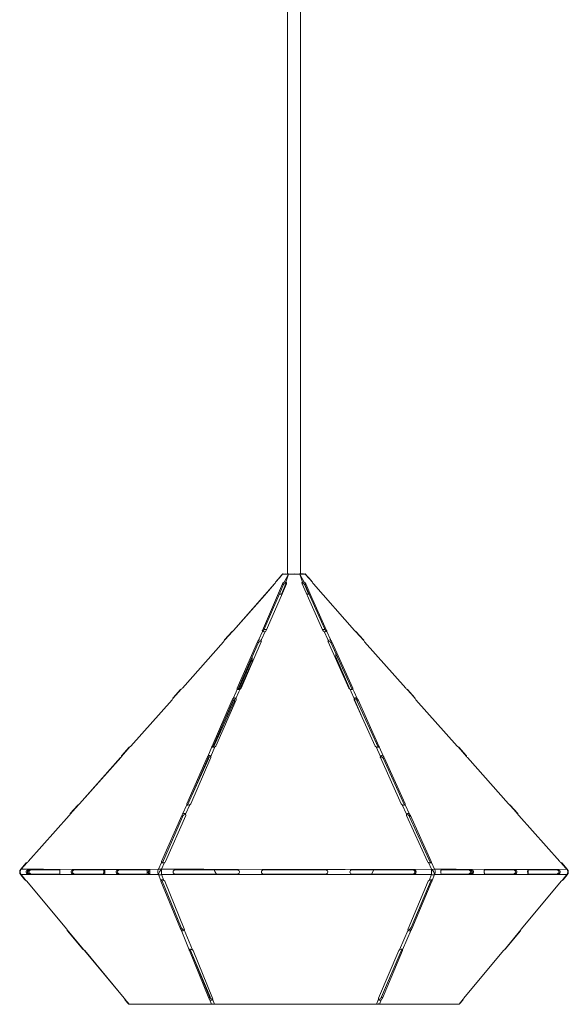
# Model space of a CAD drawing. Header units: millimetres. Extents: x -146 to 434, y -1788 to -5.
# Tile 1 of 3: x -146 to 103, y -1788 to -1342. Entities that reach past the tile are written whole.
import ezdxf

# ---------------------------------------------------------------- set-up
doc = ezdxf.new("R2010")
doc.units = ezdxf.units.MM

msp = doc.modelspace()

# ---------------------------------------------------------------- linework, layer by layer
at = {"color": 7, "linetype": 'Continuous', "lineweight": 15}
for p, q in [((-24.41, -323.19), (-24.41, -1592.76)), ((-18.41, -1592.76), (-18.41, -323.19)), ((-26.55, -1592.79), (-29.73, -1596.47)), ((-26.55, -1592.79), (-27.15, -1593.46)), ((-26.55, -1592.79), (-26.55, -1592.79)), ((-26.55, -1592.79), (-26.55, -1592.79)), ((-26.55, -1592.79), (-26.46, -1592.79)), ((-26.38, -1592.64), (-26.47, -1592.73)), ((-25.82, -1596.47), (-23.96, -1592.79)), ((-23.91, -1592.79), (-25.17, -1596.47)), ((-23.91, -1592.79), (-23.93, -1592.79)), ((-17.5, -1596.47), (-18.82, -1592.79)), ((-18.78, -1592.79), (-18.8, -1592.79)), ((-18.78, -1592.79), (-16.86, -1596.47)), ((-15.62, -1593.54), (-16.45, -1592.64)), ((-15.62, -1593.54), (-16.28, -1592.79)), ((-13.11, -1596.4), (-16.14, -1592.95)), ((-48.74, -1618.29), (-30.25, -1597.26)), ((-35.69, -1618.29), (-26.62, -1597.26)), ((-29.74, -1596.47), (-29.71, -1596.4)), ((-27.12, -1601.89), (-25.05, -1597.26)), ((-26.62, -1597.26), (-26.31, -1597.81)), ((-25.05, -1597.26), (-25, -1597.04)), ((-8.36, -1618.29), (-17.78, -1597.26)), ((-16.06, -1597.26), (-16.37, -1597.81)), ((5.91, -1618.29), (-12.58, -1597.26)), ((-26.95, -1601.89), (-28.12, -1601.89)), ((-14.5, -1601.89), (-15.6, -1601.89)), ((-33.89, -1617.9), (-35.03, -1617.9)), ((-7.32, -1617.9), (-8.47, -1617.9)), ((-49.56, -1618.87), (-52.9, -1622.63)), ((-35.69, -1618.29), (-35.38, -1618.85)), ((-6.64, -1618.29), (-6.96, -1618.85)), ((10.07, -1622.62), (6.74, -1618.87)), ((-53.36, -1623.53), (-71.94, -1644.47)), ((-47.08, -1644.47), (-37.97, -1623.53)), ((-46.77, -1645.05), (-37.65, -1624.1)), ((-36.22, -1623.53), (-45.34, -1644.47)), ((-37.97, -1623.53), (-37.65, -1624.1)), ((3.47, -1644.47), (-6, -1623.53)), ((-4.28, -1623.53), (-4.6, -1624.1)), ((-4.6, -1624.1), (4.86, -1645.05)), ((-4.28, -1623.53), (5.19, -1644.47)), ((29.13, -1644.47), (10.55, -1623.53)), ((-46.29, -1644.47), (-40.34, -1631.3)), ((-40.34, -1630.27), (-40.35, -1633)), ((-2.49, -1631.3), (-2.49, -1628.77)), ((3.85, -1644.85), (-2.49, -1630.27)), ((-45.91, -1644.93), (-40.34, -1632.6)), ((-47.08, -1644.47), (-46.77, -1645.05)), ((5.19, -1644.47), (4.86, -1645.05)), ((-72.79, -1645.05), (-76.13, -1648.8)), ((33.31, -1648.8), (29.97, -1645.04)), ((-95.2, -1670.64), (-76.61, -1649.71)), ((-76.59, -1649.71), (-95.18, -1670.64)), ((-58.49, -1670.64), (-49.36, -1649.71)), ((-58.17, -1671.22), (-49.05, -1650.28)), ((-57.8, -1671.22), (-48.33, -1650.28)), ((-47.62, -1649.71), (-56.74, -1670.64)), ((-52.31, -1657.78), (-48.66, -1649.71)), ((-49.36, -1649.71), (-49.05, -1650.28)), ((-48.66, -1649.71), (-48.33, -1650.28)), ((15.3, -1670.64), (5.83, -1649.71)), ((9.48, -1657.78), (6.22, -1650.28)), ((7.55, -1649.71), (7.23, -1650.28)), ((7.23, -1650.28), (16.69, -1671.22)), ((7.55, -1649.71), (17.02, -1670.64)), ((52.37, -1670.64), (33.78, -1649.71)), ((-95.68, -1671.06), (-99.48, -1675.34)), ((-96.04, -1671.22), (-99.37, -1674.97)), ((-60.4, -1675.34), (-58.53, -1671.06)), ((-57.18, -1671.06), (-59.05, -1675.34)), ((-58.49, -1670.64), (-58.17, -1671.22)), ((17.69, -1675.34), (15.75, -1671.06)), ((17.02, -1670.64), (16.69, -1671.22)), ((17.08, -1671.06), (19.02, -1675.34)), ((56.55, -1674.97), (53.21, -1671.21)), ((-118.45, -1696.81), (-99.85, -1675.88)), ((-99.83, -1675.88), (-118.43, -1696.81)), ((-69.89, -1696.81), (-60.77, -1675.88)), ((-59.02, -1675.88), (-68.15, -1696.81)), ((-60.77, -1675.88), (-60.45, -1676.45)), ((27.14, -1696.81), (17.67, -1675.88)), ((19.39, -1675.88), (19.06, -1676.45)), ((19.39, -1675.88), (28.86, -1696.81)), ((75.62, -1696.81), (57.02, -1675.88)), ((-69.57, -1697.39), (-60.45, -1676.45)), ((-67.79, -1693.31), (-60.17, -1676.45)), ((19.06, -1676.45), (28.53, -1697.39)), ((-118.91, -1697.21), (-122.73, -1701.52)), ((-119.28, -1697.38), (-122.62, -1701.14)), ((-71.82, -1701.52), (-69.94, -1697.21)), ((-68.57, -1697.21), (-70.45, -1701.52)), ((-69.89, -1696.81), (-69.57, -1697.39)), ((29.52, -1701.52), (27.57, -1697.21)), ((28.86, -1696.81), (28.53, -1697.39)), ((28.92, -1697.21), (30.87, -1701.52)), ((79.79, -1701.13), (76.46, -1697.38)), ((-141.7, -1722.97), (-123.1, -1702.04)), ((-123.08, -1702.04), (-141.67, -1722.97)), ((-81.3, -1722.97), (-72.17, -1702.04)), ((-80.98, -1723.55), (-71.85, -1702.62)), ((-70.43, -1702.04), (-79.55, -1722.97)), ((-72.17, -1702.04), (-71.85, -1702.62)), ((38.98, -1722.97), (29.51, -1702.04)), ((31.23, -1702.04), (30.9, -1702.62)), ((30.9, -1702.62), (40.37, -1723.55)), ((31.23, -1702.04), (40.7, -1722.97)), ((98.87, -1722.97), (80.27, -1702.04)), ((-142.53, -1723.54), (-145.02, -1726.35)), ((-142.15, -1723.37), (-144.89, -1726.45)), ((-82.69, -1726.45), (-81.35, -1723.37)), ((-79.97, -1723.37), (-81.31, -1726.45)), ((-81.3, -1722.97), (-80.98, -1723.55)), ((40.8, -1726.45), (39.4, -1723.37)), ((40.7, -1722.97), (40.37, -1723.55)), ((40.77, -1723.37), (42.16, -1726.45)), ((102.2, -1726.34), (99.7, -1723.54)), ((-145.06, -1728.95), (-143.14, -1731.26)), ((-144.92, -1728.84), (-142.74, -1731.46)), ((-141.42, -1727.65), (-142.18, -1727.65)), ((-141.89, -1728.64), (-127.63, -1728.64)), ((-127.6, -1726.64), (-141.86, -1726.64)), ((-121.52, -1728.64), (-107.26, -1728.64)), ((-107.23, -1726.64), (-121.49, -1726.64)), ((-106.97, -1727.65), (-107.08, -1727.65)), ((-101.15, -1728.64), (-86.89, -1728.64)), ((-86.85, -1726.64), (-101.11, -1726.64)), ((-86.59, -1727.65), (-87.45, -1727.65)), ((-81.66, -1731.46), (-82.73, -1728.84)), ((-81.31, -1728.84), (-80.24, -1731.46)), ((-47.14, -1726.64), (-75.14, -1726.64)), ((-75.14, -1728.64), (-47.14, -1728.64)), ((-7.15, -1726.64), (-35.15, -1726.64)), ((-35.15, -1728.64), (-7.15, -1728.64)), ((32.85, -1726.64), (4.85, -1726.64)), ((4.85, -1728.64), (32.85, -1728.64)), ((13.62, -1728.64), (14.75, -1726.71)), ((33.85, -1727.65), (33.32, -1727.65)), ((39.69, -1731.46), (40.8, -1728.84)), ((42.2, -1728.84), (41.09, -1731.46)), ((59.04, -1726.64), (45.3, -1726.64)), ((45.34, -1728.64), (59.08, -1728.64)), ((59.34, -1727.65), (58.61, -1727.65)), ((78.67, -1726.64), (64.93, -1726.64)), ((64.96, -1728.64), (78.7, -1728.64)), ((98.29, -1726.64), (84.55, -1726.64)), ((84.59, -1728.64), (98.33, -1728.64)), ((99.93, -1731.46), (102.11, -1728.84)), ((100.32, -1731.25), (102.24, -1728.95)), ((-124.39, -1753.37), (-142.32, -1731.86)), ((-142.3, -1731.86), (-124.37, -1753.37)), ((-81.61, -1731.86), (-81.27, -1731.31)), ((-72.81, -1753.37), (-81.61, -1731.86)), ((-72.47, -1752.83), (-81.27, -1731.31)), ((-79.86, -1731.86), (-71.07, -1753.37)), ((30.17, -1753.37), (39.3, -1731.86)), ((40.68, -1731.31), (31.54, -1752.83)), ((41.02, -1731.86), (31.89, -1753.37)), ((41.02, -1731.86), (40.68, -1731.31)), ((81.57, -1753.37), (99.49, -1731.86)), ((-124.07, -1753.87), (-116.57, -1762.87)), ((-123.95, -1754.29), (-116.97, -1762.67)), ((-72.81, -1753.37), (-72.47, -1752.83)), ((-68.81, -1762.87), (-72.49, -1753.87)), ((-71.08, -1753.87), (-67.4, -1762.87)), ((26.36, -1762.87), (30.18, -1753.87)), ((31.57, -1753.87), (27.75, -1762.87)), ((31.89, -1753.37), (31.54, -1752.83)), ((73.76, -1762.87), (81.25, -1753.87)), ((74.14, -1762.67), (81.12, -1754.29)), ((-98.22, -1784.78), (-116.15, -1763.27)), ((-116.13, -1763.27), (-98.2, -1784.78)), ((-68.76, -1763.27), (-68.43, -1762.72)), ((-59.97, -1784.78), (-68.76, -1763.27)), ((-59.63, -1784.24), (-68.43, -1762.72)), ((-59.32, -1784.24), (-67.79, -1764.27)), ((-67.02, -1763.27), (-58.22, -1784.78)), ((16.84, -1784.78), (25.97, -1763.27)), ((27.34, -1762.72), (18.21, -1784.24)), ((27.69, -1763.27), (18.56, -1784.78)), ((27.69, -1763.27), (27.34, -1762.72)), ((55.39, -1784.78), (73.32, -1763.27)), ((-97.89, -1785.28), (-96.07, -1787.47)), ((-97.78, -1785.7), (-96.36, -1787.4)), ((-59.97, -1784.78), (-59.63, -1784.24)), ((-58.75, -1787.47), (-59.65, -1785.28)), ((-58.24, -1785.28), (-57.34, -1787.47)), ((15.92, -1787.47), (16.85, -1785.28)), ((18.24, -1785.28), (17.31, -1787.47)), ((18.56, -1784.78), (18.21, -1784.24)), ((53.26, -1787.47), (55.08, -1785.28)), ((53.54, -1787.4), (54.95, -1785.7)), ((-96.07, -1787.47), (-58.75, -1787.47)), ((-95.94, -1787.56), (53.12, -1787.56)), ((-57.34, -1787.47), (15.92, -1787.47)), ((17.31, -1787.47), (53.26, -1787.47))]:
    msp.add_line(p, q, dxfattribs=at)
at = {"color": 8, "linetype": 'Continuous', "lineweight": 15}
for p, q in [((-27.23, -1593.58), (-26.55, -1592.79)), ((-25.05, -1597.26), (-24.95, -1597.44)), ((-46.29, -1644.47), (-46.01, -1644.96)), ((-76.61, -1649.71), (-76.6, -1649.72)), ((-58.01, -1670.86), (-57.8, -1671.22)), ((-99.85, -1675.88), (-99.84, -1675.89)), ((-60.31, -1676.21), (-60.17, -1676.45)), ((-123.1, -1702.04), (-123.08, -1702.05)), ((-142.32, -1731.86), (-142.31, -1731.85)), ((-124.39, -1753.37), (-124.38, -1753.36)), ((-116.15, -1763.27), (-116.14, -1763.26)), ((-98.22, -1784.78), (-98.21, -1784.77)), ((-59.49, -1784.5), (-59.32, -1784.24)), ((-58.51, -1787.52), (-57.34, -1787.52)), ((15.91, -1787.52), (17.07, -1787.52))]:
    msp.add_line(p, q, dxfattribs=at)
at = {"color": 7, "linetype": 'Continuous', "lineweight": 15, "flags": 128}
for points in [[(-27.15, -1593.46), (-27.87, -1594.28), (-29.72, -1596.4)], [(-23.81, -1592.77), (-23.83, -1592.75), (-23.85, -1592.73), (-23.87, -1592.72), (-23.89, -1592.72), (-23.91, -1592.72), (-23.93, -1592.74), (-23.94, -1592.76), (-23.96, -1592.79)], [(-23.93, -1592.79), (-23.93, -1592.79), (-23.96, -1592.79)], [(-23.79, -1592.77), (-23.83, -1592.73), (-23.86, -1592.72), (-23.9, -1592.74), (-23.93, -1592.79)], [(-23.77, -1592.77), (-23.79, -1592.75), (-23.81, -1592.73), (-23.82, -1592.72), (-23.84, -1592.72), (-23.86, -1592.72), (-23.88, -1592.74), (-23.89, -1592.76), (-23.91, -1592.79)], [(-18.96, -1592.77), (-18.95, -1592.75), (-18.93, -1592.73), (-18.91, -1592.72), (-18.89, -1592.72), (-18.87, -1592.72), (-18.86, -1592.74), (-18.84, -1592.76), (-18.82, -1592.79)], [(-18.94, -1592.77), (-18.91, -1592.73), (-18.87, -1592.72), (-18.83, -1592.74), (-18.8, -1592.79)], [(-18.92, -1592.77), (-18.91, -1592.75), (-18.89, -1592.73), (-18.87, -1592.72), (-18.85, -1592.72), (-18.83, -1592.72), (-18.81, -1592.74), (-18.79, -1592.76), (-18.78, -1592.79)], [(-18.8, -1592.79), (-18.8, -1592.79), (-18.82, -1592.79)], [(-30.23, -1597.26), (-34.8, -1602.51), (-48.72, -1618.29)], [(-35.38, -1618.85), (-30.66, -1607.96), (-27.84, -1601.39), (-26.31, -1597.81)], [(-24.87, -1597.26), (-27.12, -1602.51), (-33.95, -1618.29)], [(-29.72, -1596.4), (-29.72, -1596.42), (-29.73, -1596.47)], [(-25.2, -1596.91), (-25.01, -1596.95), (-24.83, -1597.05)], [(-17.83, -1597.04), (-17.69, -1596.96), (-17.48, -1596.91)], [(-14.78, -1601.89), (-14.99, -1601.39), (-16.51, -1597.81)], [(-16.37, -1597.81), (-14.71, -1601.57), (-6.96, -1618.85)], [(-16.06, -1597.26), (-13.73, -1602.51), (-6.64, -1618.29)], [(-13.11, -1596.4), (-13.11, -1596.42), (-13.09, -1596.47)], [(-49.29, -1618.76), (-52.53, -1622.42), (-52.97, -1622.92)], [(-49.29, -1618.76), (-49.47, -1618.84), (-49.56, -1618.88), (-49.56, -1618.88)], [(-49.55, -1618.87), (-49.44, -1618.82), (-49.31, -1618.76)], [(-37.51, -1622.92), (-37.3, -1622.42), (-35.69, -1618.76)], [(-34.5, -1618.76), (-36.08, -1622.42), (-36.29, -1622.92)], [(-5.94, -1622.92), (-6.16, -1622.42), (-7.8, -1618.76)], [(-6.62, -1618.76), (-4.96, -1622.42), (-4.73, -1622.92)], [(10.16, -1622.92), (8.31, -1620.83), (6.48, -1618.76)], [(6.48, -1618.76), (6.65, -1618.84), (6.74, -1618.88), (6.73, -1618.88)], [(-52.99, -1622.92), (-52.92, -1622.73), (-52.89, -1622.63)], [(-6.05, -1623.29), (-5.92, -1623.2), (-5.66, -1623.1)], [(-76.24, -1649.15), (-76.17, -1648.93), (-76.13, -1648.81)], [(-72.46, -1644.9), (-73.54, -1646.13), (-76.23, -1649.15)], [(-76.12, -1648.81), (-76.12, -1648.81), (-76.15, -1648.9), (-76.2, -1649.08), (-76.23, -1649.15)], [(-48.97, -1649.15), (-47.65, -1646.13), (-47.12, -1644.9)], [(-48.97, -1649.15), (-48.71, -1648.93), (-48.41, -1648.81), (-48.13, -1648.81), (-47.89, -1648.9), (-47.7, -1649.08), (-47.66, -1649.15)], [(-45.81, -1644.9), (-46.34, -1646.13), (-47.66, -1649.15)], [(-45.81, -1644.9), (-46.14, -1645), (-46.48, -1645.05), (-46.76, -1645.05), (-46.96, -1645.01), (-47.09, -1644.93), (-47.12, -1644.9)], [(5.86, -1649.15), (4.5, -1646.13), (3.95, -1644.9)], [(5.23, -1644.9), (5.79, -1646.13), (7.16, -1649.15)], [(5.86, -1649.15), (6.05, -1648.93), (6.3, -1648.81), (6.58, -1648.81), (6.84, -1648.9), (7.09, -1649.08), (7.16, -1649.15)], [(33.42, -1649.15), (31.53, -1647.02), (29.65, -1644.9)], [(29.65, -1644.9), (29.85, -1645), (29.96, -1645.05), (29.96, -1645.05)], [(33.3, -1648.81), (33.3, -1648.81), (33.33, -1648.9), (33.39, -1649.08), (33.42, -1649.15)], [(5.78, -1649.47), (5.9, -1649.37), (6.18, -1649.26)], [(-57.18, -1671.06), (-57.51, -1671.16), (-57.85, -1671.22), (-58.14, -1671.22), (-58.35, -1671.19), (-58.49, -1671.11), (-58.53, -1671.06)], [(17.08, -1671.06), (16.97, -1671.16), (16.75, -1671.22), (16.48, -1671.22), (16.19, -1671.19), (15.89, -1671.11), (15.75, -1671.06)], [(56.67, -1675.34), (54.77, -1673.2), (52.87, -1671.06)], [(52.87, -1671.06), (53.07, -1671.16), (53.2, -1671.22), (53.2, -1671.22)], [(-99.5, -1675.34), (-99.41, -1675.12), (-99.37, -1674.98)], [(-99.37, -1674.98), (-99.36, -1674.97), (-99.39, -1675.06), (-99.44, -1675.23), (-99.48, -1675.34)], [(-60.4, -1675.34), (-60.14, -1675.12), (-59.84, -1674.98), (-59.55, -1674.97), (-59.31, -1675.06), (-59.12, -1675.23), (-59.05, -1675.34)], [(17.62, -1675.63), (17.74, -1675.54), (18.02, -1675.43)], [(17.69, -1675.34), (17.86, -1675.12), (18.12, -1674.98), (18.4, -1674.97), (18.66, -1675.06), (18.91, -1675.23), (19.02, -1675.34)], [(56.54, -1674.98), (56.54, -1674.97), (56.57, -1675.06), (56.63, -1675.23), (56.67, -1675.34)], [(-60.17, -1676.45), (-60.11, -1676.21), (-60.16, -1676.01)], [(-68.57, -1697.21), (-68.9, -1697.32), (-69.24, -1697.38), (-69.53, -1697.39), (-69.75, -1697.35), (-69.89, -1697.28), (-69.94, -1697.21)], [(28.92, -1697.21), (28.82, -1697.32), (28.61, -1697.38), (28.34, -1697.39), (28.05, -1697.35), (27.74, -1697.28), (27.57, -1697.21)], [(79.92, -1701.52), (78.01, -1699.36), (76.1, -1697.21)], [(-122.75, -1701.52), (-122.66, -1701.29), (-122.62, -1701.15)], [(-122.61, -1701.14), (-122.61, -1701.13), (-122.63, -1701.22), (-122.68, -1701.38), (-122.73, -1701.52)], [(-71.82, -1701.52), (-71.56, -1701.29), (-71.26, -1701.15), (-70.97, -1701.13), (-70.73, -1701.22), (-70.53, -1701.38), (-70.45, -1701.52)], [(29.46, -1701.8), (29.58, -1701.71), (29.86, -1701.59)], [(29.52, -1701.52), (29.69, -1701.29), (29.95, -1701.15), (30.23, -1701.13), (30.49, -1701.22), (30.74, -1701.38), (30.87, -1701.52)], [(79.79, -1701.14), (79.79, -1701.13), (79.81, -1701.22), (79.87, -1701.38), (79.92, -1701.52)], [(-142.15, -1723.37), (-142.37, -1723.48), (-142.51, -1723.54), (-142.53, -1723.55), (-142.46, -1723.52), (-142.3, -1723.44), (-142.17, -1723.37)], [(-79.97, -1723.37), (-80.29, -1723.48), (-80.64, -1723.54), (-80.93, -1723.55), (-81.15, -1723.52), (-81.29, -1723.44), (-81.35, -1723.37)], [(40.77, -1723.37), (40.66, -1723.48), (40.46, -1723.54), (40.19, -1723.55), (39.9, -1723.52), (39.6, -1723.44), (39.4, -1723.37)], [(102.08, -1726.45), (101.46, -1725.76), (99.34, -1723.37)], [(99.34, -1723.37), (99.55, -1723.48), (99.69, -1723.54), (99.7, -1723.55)], [(-82.73, -1728.84), (-103.2, -1728.84), (-123.67, -1728.84), (-144.92, -1728.84)], [(-144.89, -1726.45), (-142.85, -1726.45), (-134.71, -1726.45), (-118.41, -1726.46), (-100.56, -1726.46), (-82.69, -1726.45)], [(-127.63, -1728.64), (-127.5, -1728.59), (-127.42, -1728.45), (-127.37, -1728.22), (-127.35, -1727.9), (-127.34, -1727.57), (-127.34, -1727.28), (-127.35, -1727.02), (-127.4, -1726.8), (-127.5, -1726.66), (-127.6, -1726.64)], [(-107.76, -1726.64), (-107.63, -1726.68), (-107.56, -1726.82), (-107.52, -1727.04), (-107.51, -1727.36), (-107.52, -1727.69), (-107.53, -1727.99), (-107.55, -1728.25), (-107.59, -1728.47), (-107.69, -1728.61), (-107.79, -1728.64)], [(-107.26, -1728.64), (-107.13, -1728.59), (-107.04, -1728.45), (-107, -1728.22), (-106.97, -1727.9), (-106.97, -1727.57), (-106.97, -1727.28), (-106.98, -1727.02), (-107.03, -1726.8), (-107.13, -1726.66), (-107.23, -1726.64)], [(-106.97, -1727.46), (-107.02, -1727.57), (-107.08, -1727.65)], [(-88.13, -1726.64), (-88, -1726.68), (-87.93, -1726.82), (-87.9, -1727.04), (-87.89, -1727.36), (-87.89, -1727.69), (-87.9, -1727.99), (-87.92, -1728.25), (-87.97, -1728.47), (-88.07, -1728.61), (-88.17, -1728.64)], [(-87.26, -1726.64), (-87.15, -1726.68), (-87.1, -1726.79), (-87.12, -1726.96), (-87.21, -1727.22), (-87.39, -1727.56), (-87.45, -1727.65)], [(-87.45, -1727.65), (-87.34, -1727.84), (-87.25, -1728.03), (-87.19, -1728.2), (-87.16, -1728.35), (-87.16, -1728.47), (-87.18, -1728.56), (-87.24, -1728.62), (-87.32, -1728.64)], [(-86.89, -1728.64), (-86.75, -1728.59), (-86.67, -1728.45), (-86.62, -1728.22), (-86.6, -1727.9), (-86.59, -1727.57), (-86.59, -1727.28), (-86.61, -1727.02), (-86.65, -1726.8), (-86.75, -1726.66), (-86.85, -1726.64)], [(-81.31, -1726.45), (-78.23, -1726.45), (-62.23, -1726.45), (-30.23, -1726.46), (1.77, -1726.46), (40.8, -1726.45)], [(40.8, -1728.84), (21.48, -1728.84), (-20.26, -1728.84), (-61.99, -1728.84), (-81.31, -1728.84)], [(-57.59, -1726.69), (-57.17, -1727.43), (-56.45, -1728.64)], [(42.16, -1726.45), (44.13, -1726.45), (51.98, -1726.45), (67.68, -1726.46), (84.88, -1726.46), (102.08, -1726.45)], [(102.11, -1728.84), (82.39, -1728.84), (62.68, -1728.84), (42.2, -1728.84)], [(45.3, -1726.64), (45.17, -1726.68), (45.1, -1726.82), (45.07, -1727.04), (45.06, -1727.36), (45.06, -1727.69), (45.07, -1727.99), (45.09, -1728.25), (45.14, -1728.47), (45.24, -1728.61), (45.34, -1728.64)], [(64.93, -1726.64), (64.8, -1726.68), (64.73, -1726.82), (64.7, -1727.04), (64.69, -1727.36), (64.69, -1727.69), (64.7, -1727.99), (64.72, -1728.25), (64.76, -1728.47), (64.86, -1728.61), (64.96, -1728.64)], [(84.55, -1726.64), (84.43, -1726.68), (84.36, -1726.82), (84.32, -1727.04), (84.31, -1727.36), (84.31, -1727.69), (84.32, -1727.99), (84.34, -1728.25), (84.39, -1728.47), (84.49, -1728.61), (84.59, -1728.64)], [(84.81, -1728.64), (84.67, -1728.59), (84.59, -1728.45), (84.54, -1728.22), (84.52, -1727.9), (84.51, -1727.57), (84.51, -1727.28), (84.52, -1727.02), (84.57, -1726.8), (84.67, -1726.66), (84.77, -1726.64)], [(-143.14, -1731.25), (-143.15, -1731.25), (-143.08, -1731.28), (-142.92, -1731.36), (-142.74, -1731.46)], [(-81.66, -1731.46), (-81.55, -1731.33), (-81.35, -1731.26), (-81.08, -1731.25), (-80.79, -1731.28), (-80.49, -1731.36), (-80.24, -1731.46)], [(39.69, -1731.46), (40.01, -1731.33), (40.36, -1731.26), (40.66, -1731.25), (40.87, -1731.28), (41.02, -1731.36), (41.09, -1731.46)], [(-71.08, -1753.87), (-71.25, -1754.11), (-71.5, -1754.27), (-71.79, -1754.3), (-72.05, -1754.22), (-72.31, -1754.06), (-72.49, -1753.87)], [(31.57, -1753.87), (31.32, -1754.11), (31.03, -1754.27), (30.74, -1754.3), (30.5, -1754.22), (30.29, -1754.06), (30.18, -1753.87)], [(81.12, -1754.29), (81.12, -1754.3), (81.14, -1754.22), (81.19, -1754.05), (81.25, -1753.87)], [(-116.97, -1762.66), (-116.97, -1762.66), (-116.9, -1762.69), (-116.75, -1762.76), (-116.57, -1762.87)], [(-68.81, -1762.87), (-68.71, -1762.74), (-68.51, -1762.67), (-68.24, -1762.66), (-67.95, -1762.69), (-67.65, -1762.76), (-67.4, -1762.87)], [(26.36, -1762.87), (26.68, -1762.74), (27.03, -1762.67), (27.33, -1762.66), (27.54, -1762.69), (27.69, -1762.76), (27.75, -1762.87)], [(-58.24, -1785.28), (-58.41, -1785.52), (-58.66, -1785.67), (-58.95, -1785.71), (-59.21, -1785.63), (-59.46, -1785.47), (-59.65, -1785.28)], [(18.24, -1785.28), (17.99, -1785.52), (17.7, -1785.67), (17.41, -1785.71), (17.17, -1785.63), (16.96, -1785.47), (16.85, -1785.28)], [(54.94, -1785.7), (54.94, -1785.71), (54.96, -1785.63), (55.01, -1785.47), (55.08, -1785.28)], [(-58.19, -1787.39), (-58.19, -1787.4), (-58.18, -1787.41), (-58.15, -1787.45), (-58.12, -1787.47), (-58.09, -1787.47), (-58.06, -1787.44)], [(16.76, -1787.39), (16.76, -1787.4), (16.75, -1787.41), (16.72, -1787.45), (16.69, -1787.47), (16.66, -1787.47), (16.63, -1787.44)]]:
    msp.add_lwpolyline(points, dxfattribs=at)
at = {"color": 8, "linetype": 'Continuous', "lineweight": 15, "flags": 128}
for points in [[(-26.55, -1592.79), (-26.55, -1592.79), (-26.55, -1592.79)], [(-13.09, -1596.47), (-14.77, -1594.52), (-15.62, -1593.54)]]:
    msp.add_lwpolyline(points, dxfattribs=at)
at = {"color": 7, "linetype": 'Continuous', "lineweight": 15}
for centre, radius, start, end in [((-26.4, -1592.92), 0.2, 48.3749, 138.4491), ((-26.4, -1592.92), 0.2, 95.2173, 138.4533), ((-25.25, -1523.34), 69.46, 268.9321, 271.0679), ((-26.42, -1592.86), 0.137, 92.7217, 139.9635), ((-26.4, -1592.92), 0.2, 48.417, 92.0197), ((-25.04, -1644.2), 51.44, 88.6354, 91.3646), ((-21.37, -1244.72), 348.08, 269.5817, 270.4183), ((-21.37, -1852.34), 259.58, 89.4691, 90.5309), ((-17.74, -1646.31), 53.56, 88.7374, 91.2626), ((-17.45, -1509.62), 83.18, 269.0896, 270.7693), ((-17.34, -1689.87), 97.11, 89.9348, 90.6347), ((-16.43, -1592.92), 0.2, 41.5466, 131.5688), ((-32.21, -1595.42), 2.69, 316.8249, 337.0199), ((-32.12, -1595.51), 2.58, 317.162, 338.0728), ((-25.13, -1597.96), 1.64, 114.7625, 154.7745), ((-24.89, -1598.43), 1.55, 101.339, 156.2169), ((-25.5, -1597.11), 0.714, 63.04, 116.96), ((-25.36, -1597.57), 0.66, 38.5212, 88.4665), ((-25.43, -1597.02), 0.605, 336.3893, 64.9589), ((-17.23, -1597.01), 0.6, 115.9595, 204.7699), ((-17.93, -1598.43), 1.55, 23.7831, 78.661), ((-17.18, -1597.11), 0.714, 63.4016, 116.5984), ((-17.82, -1598.46), 1.59, 24.4019, 77.9671), ((-17.56, -1597.98), 1.67, 25.6098, 65.0479), ((-10.61, -1595.42), 2.69, 202.9801, 223.1751), ((-50.39, -1616.87), 2.18, 299.9844, 319.3573), ((-50.26, -1616.99), 2.02, 298.7948, 319.877), ((-35.28, -1618.53), 0.471, 149.5291, 209.1798), ((-35.1, -1617.59), 1.31, 242.7994, 297.2006), ((-34.78, -1617.87), 0.932, 287.459, 333.1458), ((-7.54, -1617.88), 0.916, 206.6073, 253.5219), ((-7.21, -1617.44), 1.44, 245.7746, 294.2254), ((-6.99, -1618.54), 0.431, 329.3795, 35.3324), ((7.57, -1616.87), 2.18, 220.6427, 240.0156), ((-54.91, -1622.11), 2.08, 317.1791, 337.158), ((-54.89, -1622.13), 2.08, 317.6222, 337.5752), ((-54.2, -1622.4), 1.33, 337.0748, 349.9809), ((-36.18, -1624.38), 1.97, 132.3938, 154.4796), ((-35.87, -1624.93), 1.97, 111.6028, 154.9656), ((-36.9, -1623.4), 0.777, 38.0704, 141.9296), ((-36.75, -1623.98), 0.892, 51.0127, 79.9744), ((-36.78, -1623.28), 0.612, 336.5199, 36.451), ((-5.44, -1623.28), 0.615, 144.7217, 204.2614), ((-5.34, -1623.41), 0.777, 39.0039, 140.9961), ((-6.38, -1624.92), 1.95, 24.7888, 68.4464), ((-6.05, -1624.38), 1.97, 25.7104, 47.9068), ((12.94, -1621.79), 2.99, 196.2806, 202.1168), ((12.08, -1622.11), 2.08, 202.842, 222.8209), ((-73.53, -1643.11), 2.08, 300.5633, 319.1174), ((-73.41, -1643.22), 1.93, 299.5113, 319.5765), ((-46.64, -1644.72), 0.51, 150.5441, 200.4659), ((-46.99, -1644.15), 0.765, 293.6275, 335.0827), ((-46.13, -1644.08), 0.885, 291.0192, 333.3341), ((4.24, -1644.09), 0.867, 206.4271, 250.0476), ((4.81, -1644.73), 0.46, 338.1489, 34.1173), ((30.7, -1643.11), 2.08, 220.8826, 239.4367), ((-78.08, -1648.35), 2, 317.2792, 336.4893), ((-78.06, -1648.36), 2, 317.6922, 336.8462), ((-73.29, -1643.52), 1.61, 288.2122, 301.0198), ((-74.04, -1642.04), 3.26, 292.5698, 298.6528), ((-47.53, -1650.58), 2.03, 135.2153, 154.5639), ((-48.18, -1649.47), 0.611, 336.5778, 31.1635), ((4.59, -1643.73), 1.34, 241.3162, 298.6838), ((6.39, -1649.46), 0.615, 150.0462, 204.1377), ((5.73, -1650.58), 2.02, 25.6335, 45.147), ((35.25, -1648.35), 2, 203.5107, 222.7208), ((-47.18, -1651.16), 2.06, 113.4156, 154.8963), ((-48.88, -1650.02), 0.611, 334.674, 48.6117), ((-48.18, -1650.16), 0.916, 49.6948, 78.7071), ((4.68, -1650.96), 1.68, 23.797, 45.5511), ((5.37, -1651.14), 2.04, 24.8131, 66.653), ((-96.71, -1669.29), 2.05, 289.4724, 300.3585), ((-97.29, -1668.2), 3.27, 292.554, 299.1808), ((-96.74, -1669.31), 2.04, 300.9309, 319.0347), ((-96.63, -1669.41), 1.9, 299.936, 319.4669), ((-58.02, -1670.9), 0.53, 150.992, 197.0623), ((-57.52, -1670.26), 0.866, 292.6096, 333.439), ((16.06, -1670.27), 0.847, 206.3329, 248.4863), ((16.63, -1670.91), 0.475, 341.6121, 33.538), ((53.91, -1669.31), 2.04, 220.9653, 239.0691), ((-101.3, -1674.54), 1.97, 317.3364, 336.1105), ((-101.28, -1674.55), 1.97, 317.7326, 336.4453), ((-58.91, -1676.76), 2.06, 136.3983, 154.6139), ((-58.54, -1677.35), 2.1, 114.1743, 154.8823), ((-59.59, -1676.34), 0.928, 49.2148, 78.1846), ((-59.58, -1675.63), 0.61, 336.5985, 28.8459), ((18.23, -1675.63), 0.615, 152.3756, 204.0924), ((17.17, -1677.33), 2.08, 24.8096, 65.9008), ((17.55, -1676.76), 2.04, 25.5893, 43.9899), ((58.47, -1674.54), 1.97, 203.8895, 222.6636), ((-120.03, -1695.3), 2.21, 289.8119, 300.353), ((-120.54, -1694.36), 3.27, 292.5567, 299.4772), ((-119.97, -1695.48), 2.02, 301.1636, 318.9934), ((-119.86, -1695.58), 1.89, 300.2, 319.4105), ((-69.42, -1697.07), 0.542, 151.2399, 195.2505), ((-68.91, -1696.43), 0.856, 293.5131, 333.5029), ((27.89, -1696.44), 0.837, 206.2769, 247.5967), ((28.46, -1697.07), 0.484, 343.465, 33.2072), ((77.14, -1695.48), 2.02, 221.0066, 238.8364), ((74.39, -1701.13), 4.28, 61.2469, 66.4684), ((-124.53, -1700.72), 1.95, 317.3715, 335.8744), ((-124.52, -1700.73), 1.95, 317.7575, 336.1977), ((-70.3, -1702.93), 2.07, 137.0515, 154.6453), ((-69.93, -1703.52), 2.13, 114.5914, 154.8784), ((-71.01, -1702.5), 0.935, 48.965, 77.9002), ((-70.99, -1701.8), 0.61, 336.6089, 27.5376), ((30.07, -1701.79), 0.615, 153.6892, 204.0695), ((28.99, -1703.5), 2.1, 24.8042, 65.4868), ((29.38, -1702.93), 2.05, 25.562, 43.351), ((81.7, -1700.72), 1.95, 204.1256, 222.6285), ((-143.21, -1721.65), 2.01, 301.3219, 318.9687), ((-143.1, -1721.75), 1.88, 300.3781, 319.3762), ((-80.82, -1723.23), 0.549, 151.3967, 194.1257), ((-80.32, -1722.59), 0.85, 294.0961, 333.5456), ((39.73, -1722.6), 0.83, 206.2402, 247.0218), ((40.29, -1723.24), 0.49, 344.6187, 32.9943), ((100.38, -1721.65), 2.01, 221.0313, 238.6781), ((-143.53, -1727.67), 2, 139.4192, 219.8039), ((-143.55, -1727.54), 1.89, 140.9778, 223.5677), ((-142.99, -1727.67), 2.26, 147.2374, 211.2466), ((-146.29, -1728), 2.08, 47.9416, 52.6219), ((-141.6, -1727.64), 1.04, 104.0756, 253.7739), ((-140.28, -1728.67), 2.16, 109.5521, 151.8168), ((-140.41, -1726.77), 1.98, 206.558, 250.8356), ((-139.6, -1728.57), 2.04, 108.5822, 153.2897), ((-139.62, -1726.74), 2.01, 206.7717, 250.0589), ((-121.23, -1727.64), 1.04, 104.157, 253.8572), ((-119.91, -1728.66), 2.15, 109.5697, 151.9231), ((-120.04, -1726.76), 1.98, 206.5371, 250.8262), ((-120, -1726.74), 2.01, 206.7527, 250.0497), ((-100.86, -1727.64), 1.04, 104.1408, 253.8482), ((-99.54, -1728.66), 2.15, 109.561, 151.9095), ((-99.67, -1726.76), 1.98, 206.5396, 250.8273), ((-80.8, -1727.67), 2.26, 147.2337, 211.2368), ((-79.13, -1729.36), 3.63, 126.9518, 171.8895), ((-82.02, -1726.65), 2.3, 252.1296, 287.8704), ((-82, -1728.57), 2.23, 71.9467, 108.0533), ((-246.53, -1727.7), 165.22, 359.6017, 0.4306), ((-75.14, -1727.64), 1, 90.1078, 269.9192), ((-47.14, -1727.64), 1, 269.9236, 90.1016), ((-35.14, -1727.64), 1, 90.1068, 269.9181), ((-7.15, -1727.64), 1, 269.9234, 90.1014), ((4.85, -1727.64), 1, 90.1069, 269.9182), ((32.31, -1727.64), 1, 270.0808, 89.8922), ((32.33, -1727.63), 0.991, 358.5922, 90.0532), ((32.33, -1727.64), 0.991, 269.9241, 359.6527), ((32.84, -1727.64), 1.01, 359.6596, 89.9541), ((32.85, -1727.64), 1, 269.9245, 90.1023), ((41.48, -1728.52), 2.17, 71.7147, 108.2853), ((-121.85, -1727.66), 162.65, 359.5819, 0.4239), ((38.74, -1729.26), 3.48, 6.8793, 53.6845), ((41.5, -1726.71), 2.25, 251.8985, 288.1015), ((40.29, -1727.67), 2.23, 328.4029, 33.1454), ((56.71, -1728.66), 2.15, 28.0905, 70.439), ((56.84, -1726.76), 1.98, 289.1727, 333.4604), ((57.53, -1728.56), 2.03, 26.5928, 71.4432), ((57.55, -1726.74), 2.01, 289.9486, 333.2439), ((58.77, -1727.64), 1.04, 287.2109, 74.831), ((77.16, -1728.56), 2.02, 26.5674, 71.4387), ((77.17, -1726.74), 2.01, 289.9503, 333.2473), ((78.39, -1727.64), 1.04, 287.1964, 74.8111), ((96.77, -1728.57), 2.04, 26.7103, 71.4178), ((96.8, -1726.74), 2.01, 289.9411, 333.2283), ((98.02, -1727.64), 1.04, 287.2816, 74.8848), ((101.05, -1725.26), 1.58, 310.8458, 316.5485), ((100.21, -1727.67), 2.23, 328.3935, 33.1419), ((100.74, -1727.55), 1.89, 316.5861, 39.6691), ((100.7, -1727.67), 2, 320.1961, 40.5808), ((-143.87, -1733.12), 2, 39.2922, 56.3108), ((-143.81, -1733.1), 1.96, 39.325, 56.8058), ((-81.07, -1731.59), 0.604, 167.972, 206.7271), ((-80.6, -1732.19), 0.811, 23.9577, 63.6062), ((40.06, -1732.2), 0.83, 116.2305, 155.2833), ((40.46, -1731.57), 0.631, 332.6312, 9.7693), ((101.04, -1733.12), 2, 123.6892, 140.7078), ((104.29, -1739.04), 8.74, 116.9597, 119.8711), ((-125.91, -1754.66), 1.99, 23.2534, 40.3316), ((-125.82, -1754.6), 1.9, 22.5275, 40.3825), ((-125.68, -1754.57), 1.75, 9.065, 23.2031), ((-71.03, -1752.6), 1.94, 203.4404, 221.0164), ((-70.57, -1751.99), 2.08, 203.6915, 244.6622), ((-71.77, -1752.65), 1.26, 284.3751, 306.4305), ((-71.65, -1753.61), 0.626, 334.8604, 22.1447), ((30.75, -1753.62), 0.626, 156.9522, 204.2602), ((30.84, -1752.68), 1.24, 234.6066, 255.6264), ((29.61, -1751.96), 2.12, 295.9419, 336.0042), ((30.03, -1752.54), 2.04, 319.058, 335.8775), ((83.08, -1754.66), 1.99, 139.6684, 156.7466), ((-117.7, -1764.53), 2, 39.2922, 56.3108), ((-117.64, -1764.51), 1.96, 39.325, 56.8058), ((-68.22, -1763), 0.604, 167.972, 206.7271), ((-67.76, -1763.6), 0.811, 23.9577, 63.6062), ((26.73, -1763.61), 0.83, 116.2305, 155.2833), ((27.13, -1762.98), 0.631, 332.6312, 9.7693), ((74.87, -1764.53), 2, 123.6892, 140.7078), ((76.61, -1767.67), 5.58, 116.3017, 120.7509), ((-99.74, -1786.07), 1.99, 23.2534, 40.3316), ((-99.64, -1786.01), 1.9, 22.5275, 40.3825), ((-99.5, -1785.98), 1.75, 9.065, 23.2031), ((-58.18, -1784.01), 1.94, 203.4404, 221.0164), ((-57.72, -1783.4), 2.08, 203.6915, 244.6622), ((-59.91, -1784.48), 0.642, 325.9995, 22.5822), ((-58.93, -1784.06), 1.26, 284.3751, 306.4305), ((-58.8, -1785.02), 0.626, 334.8604, 22.1447), ((17.42, -1785.03), 0.626, 156.9522, 204.2602), ((17.51, -1784.08), 1.24, 234.6066, 255.6264), ((16.27, -1783.37), 2.12, 295.9419, 336.0042), ((16.7, -1783.95), 2.04, 319.058, 335.8775), ((56.91, -1786.07), 1.99, 139.6684, 156.7466), ((-96.13, -1787.11), 0.37, 230.4149, 279.7725), ((-96.15, -1787.15), 0.328, 227.7683, 280.6544), ((-95.94, -1787.39), 0.168, 210.3831, 268.787), ((-95.92, -1787.39), 0.165, 209.8887, 268.6566), ((-58.73, -1785.58), 1.89, 269.3484, 286.6809), ((-58.62, -1787.4), 0.156, 270.3663, 310.7973), ((-58.57, -1785.82), 1.7, 271.8139, 287.4057), ((-57.44, -1783.95), 3.53, 257.7113, 271.591), ((-57.35, -1784.23), 3.29, 257.571, 270.1145), ((15.92, -1784.26), 3.26, 269.865, 282.489), ((14.72, -1787.49), 1.2, 356.8038, 0.7816), ((16.02, -1783.98), 3.49, 268.3833, 282.3562), ((17.12, -1785.89), 1.63, 252.2093, 268.0534), ((17.29, -1785.66), 1.81, 252.9643, 270.5996), ((17.17, -1787.4), 0.159, 229.6327, 269.671), ((53.11, -1787.39), 0.169, 271.4279, 329.402), ((53.32, -1787.15), 0.328, 259.3456, 312.2317)]:
    msp.add_arc(centre, radius, start, end, dxfattribs=at)
at = {"color": 8, "linetype": 'Continuous', "lineweight": 15}
for centre, radius, start, end in [((-26.4, -1592.92), 0.2, 92.0235, 138.4701), ((-146.17, -1727.39), 1.91, 305.3001, 310.6501), ((100.93, -1730.3), 1.87, 45.7616, 50.8204), ((-58.61, -1787.39), 0.165, 209.8887, 268.6566), ((-58.54, -1787.49), 1.2, 356.8038, 0.7816), ((17.17, -1787.39), 0.169, 271.4279, 329.402)]:
    msp.add_arc(centre, radius, start, end, dxfattribs=at)

doc.saveas('drawing.dxf')
